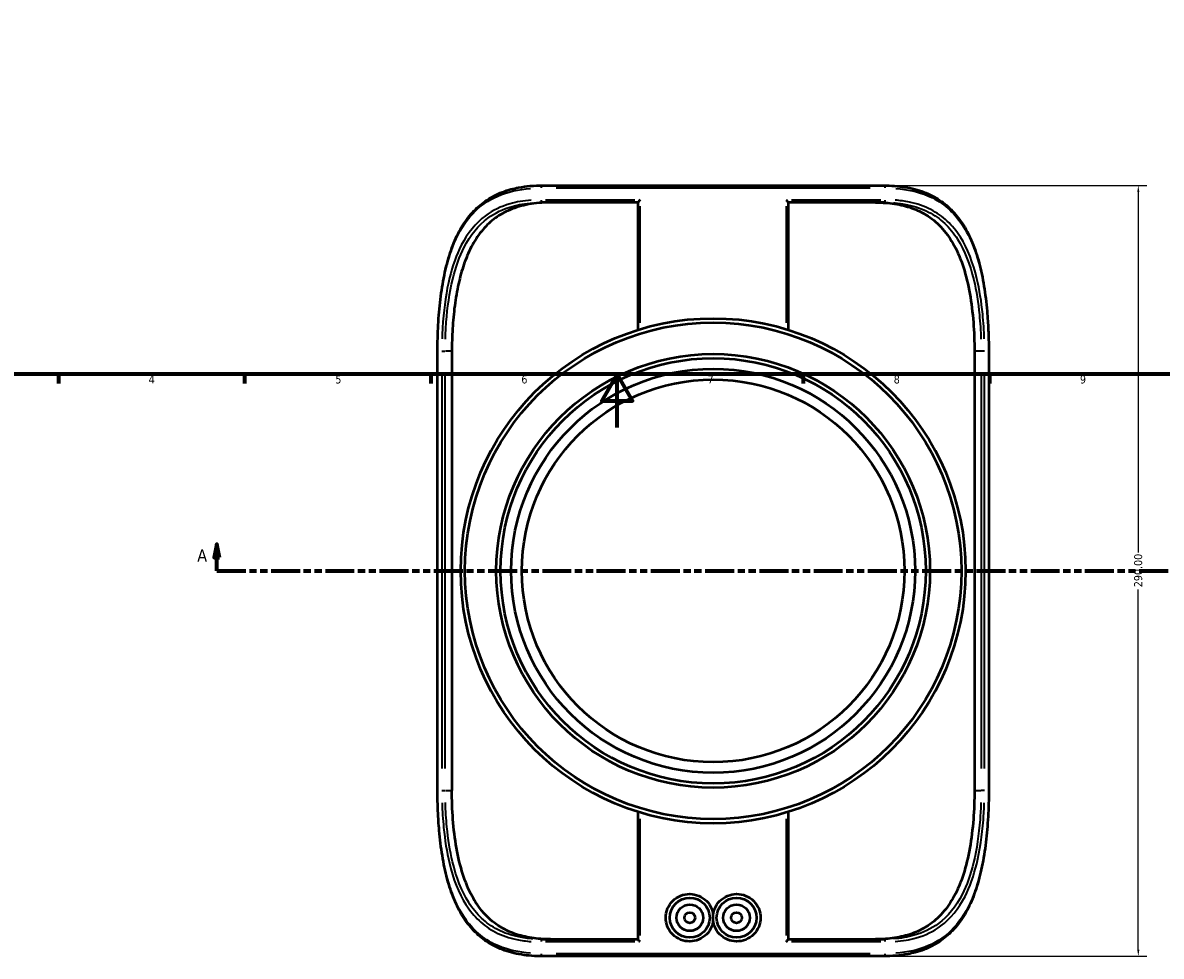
# Model space of a CAD drawing. Header units: millimetres. Extents: x -653 to 1046, y -501 to 815.
# Tile 4 of 8: x 197 to 625, y -199 to 152. Entities that reach past the tile are written whole.
import ezdxf

# ---------------------------------------------------------------- set-up
doc = ezdxf.new("R2010")
doc.units = ezdxf.units.MM
doc.linetypes.add('DOUBLE_DASH_CHAIN', pattern=[1.2403, 0.6614, -0.0827, 0.1654, -0.0827, 0.1654, -0.0827])
for name, color, linetype, lineweight in [('Border (ANSI)', 7, 'Continuous', 70), ('Dimension (ANSI)', 7, 'Continuous', 25), ('Section Line (ANSI)', 7, 'DOUBLE_DASH_CHAIN', 70), ('Visible (ANSI)', 7, 'Continuous', 50), ('Visible Narrow (ANSI)', 7, 'Continuous', 35)]:
    doc.layers.add(name, color=color, linetype=linetype, lineweight=lineweight)
doc.styles.add('Label Text (ANSI)', font='tahoma.ttf')
doc.styles.add('Note Text (ANSI)', font='tahoma.ttf')
doc.dimstyles.new('Default - mm (ANSI)', dxfattribs={"dimtxt": 3.048, "dimasz": 2.5, "dimexe": 3.175, "dimexo": 1.6002, "dimgap": 0.8, "dimtad": 0, "dimtoh": 1, "dimrnd": 1e-08, "dimzin": 4, "dimdsep": 46, "dimtxsty": 'Note Text (ANSI)', "dimcen": 0.09, "dimdle": 10, "dimclrd": 256, "dimclre": 256, "dimclrt": 256, "dimadec": 1, "dimazin": 1, "dimtfac": 1, "dimtofl": 0, "dimtmove": 0, "dimatfit": 3, "dimfxl": 1, "dimtolj": 1, "dimtzin": 4, "dimlwd": -1, "dimlwe": -1, "dimarcsym": 0})

# ---------------------------------------------------------------- blocks, each defined once
blk = doc.blocks.new('Borders Default Border')
at = {"layer": 'Border (ANSI)'}
for p, q in [((210.25, 20), (210.25, 16.55)), ((280.33, 20), (280.33, 16.55)), ((350.42, 20), (350.42, 16.55)), ((490.58, 20), (490.58, 16.55)), ((560.67, 20), (560.67, 16.55))]:
    blk.add_line(p, q, dxfattribs=at)
at = {"layer": 'Border (ANSI)', "flags": 128}
for points in [[(20, 20), (20, 574), (821, 574), (821, 20), (20, 20)], [(420.5, 0), (420.5, 20), (414.73, 10), (426.27, 10), (420.5, 20)]]:
    blk.add_lwpolyline(points, dxfattribs=at)
at = {"layer": 'Border (ANSI)', "char_height": 3.05, "attachment_point": 7, "style": 'Note Text (ANSI)'}
for s, insert in [('4', (244.23, 16.55)), ('5', (314.48, 16.49)), ('6', (384.49, 16.49)), ('7', (454.6, 16.55)), ('8', (524.63, 16.48)), ('9', (594.7, 16.49))]:
    blk.add_mtext(s, dxfattribs=dict(at, insert=insert))
blk = doc.blocks.new('*D6')
at = {"layer": 'Defpoints', "color": 0, "transparency": 16777216}
for p in [(491.64, 254.27), (421.7, 66.89)]:
    blk.add_point(p, dxfattribs=at)
at = {"layer": 'Dimension (ANSI)', "transparency": 16777216}
for p, q in [((559.22, 435.32), (492.52, 256.61)), ((562.44, 435.32), (559.22, 435.32)), ((456.58, 160.58), (456.76, 160.58)), ((456.67, 160.49), (456.67, 160.67))]:
    blk.add_line(p, q, dxfattribs=at)
blk.add_arc((456.67, 160.58), 100, 58.5368, 71.3504, dxfattribs=at)
blk.add_solid([(492.13, 256.76), (492.91, 256.46), (491.64, 254.27)], dxfattribs=at)
at = {"layer": 'Dimension (ANSI)', "transparency": 16777216, "insert": (563.24, 436.96), "char_height": 3.048, "attachment_point": 1, "style": 'Note Text (ANSI)'}
blk.add_mtext('\\A1;∅200.00', dxfattribs=at)
blk = doc.blocks.new('2dTransSection0')
at = {"layer": 'Section Line (ANSI)', "linetype": 'Continuous'}
for p, q in [((269.89, -43.96), (268.89, -48.96)), ((269.89, -48.96), (269.89, -43.96)), ((270.89, -48.96), (269.89, -43.96)), ((268.89, -48.96), (270.89, -48.96)), ((269.89, -53.96), (269.89, -48.96)), ((269.89, -53.96), (280.71, -53.96))]:
    blk.add_line(p, q, dxfattribs=at)
at = {"layer": 'Section Line (ANSI)', "linetype": 'DOUBLE_DASH_CHAIN', "ltscale": 16.463058}
blk.add_line((269.89, -53.96), (709.51, -53.96), dxfattribs=at)
at = {"layer": 'Section Line (ANSI)', "linetype": 'Continuous', "flags": 128}
blk.add_lwpolyline([(270.89, -48.96), (269.89, -43.96), (268.89, -48.96), (270.89, -48.96)], dxfattribs=at)
at = {"layer": 'Section Line (ANSI)'}
blk.add_solid([(270.89, -48.96), (269.89, -43.96), (268.89, -48.96), (270.89, -48.96)], dxfattribs=at)
at = {"layer": 'Section Line (ANSI)', "insert": (262.53, -50.46), "char_height": 4.57, "attachment_point": 7, "style": 'Label Text (ANSI)'}
blk.add_mtext('A', dxfattribs=at)
blk = doc.blocks.new('*D10')
at = {"layer": 'Defpoints', "color": 0, "transparency": 16777216}
for p in [(520.84, 91.04), (520.84, -198.96), (616.67, -198.96)]:
    blk.add_point(p, dxfattribs=at)
at = {"layer": 'Dimension (ANSI)', "transparency": 16777216}
for p, q in [((522.44, 91.04), (619.85, 91.04)), ((616.67, 88.54), (616.67, -47)), ((616.67, -196.46), (616.67, -60.92)), ((522.44, -198.96), (619.85, -198.96))]:
    blk.add_line(p, q, dxfattribs=at)
for points in [[(616.26, 88.54), (617.09, 88.54), (616.67, 91.04)], [(616.26, -196.46), (617.09, -196.46), (616.67, -198.96)]]:
    blk.add_solid(points, dxfattribs=at)
at = {"layer": 'Dimension (ANSI)', "transparency": 16777216, "insert": (615.08, -60.12), "char_height": 3.048, "attachment_point": 1, "rotation": 90, "style": 'Note Text (ANSI)'}
blk.add_mtext('\\A1;290.00', dxfattribs=at)

msp = doc.modelspace()

# ---------------------------------------------------------------- linework, layer by layer
at = {"layer": 'Visible (ANSI)'}
for p, q in [((392.503, 91.039), (520.842, 91.039)), ((428.428, 84.639), (392.503, 84.639)), ((428.428, 36.743), (428.428, 84.672)), ((484.916, 84.672), (484.916, 36.743)), ((520.842, 84.639), (484.916, 84.639)), ((352.948, -136.561), (352.948, 28.639)), ((358.343, 28.639), (358.343, -136.561)), ((555.002, 28.639), (555.002, -136.561)), ((560.397, 28.639), (560.397, -136.561)), ((428.428, -192.594), (428.428, -144.665)), ((484.916, -144.665), (484.916, -192.594)), ((392.503, -192.561), (428.428, -192.561)), ((484.916, -192.561), (520.842, -192.561)), ((520.842, -198.961), (392.503, -198.961))]:
    msp.add_line(p, q, dxfattribs=at)
for centre, radius in [((456.672, -53.961), 95), ((456.672, -53.961), 93.4), ((456.672, -53.961), 81.6), ((456.672, -53.961), 80), ((456.672, -53.961), 76), ((456.672, -53.961), 72), ((447.872, -184.461), 7.5), ((447.872, -184.461), 5), ((465.472, -184.461), 7.5), ((465.472, -184.461), 5), ((447.872, -184.461), 2), ((465.472, -184.461), 2)]:
    msp.add_circle(centre, radius, dxfattribs=at)
for points, knots in [([(352.948, 28.639), (352.948, 30.293), (352.97, 31.947), (353.059, 35.245), (353.126, 36.89), (353.307, 40.158), (353.421, 41.783), (353.698, 45.002), (353.861, 46.596), (354.241, 49.742), (354.457, 51.294), (354.946, 54.345), (355.218, 55.843), (355.824, 58.772), (356.157, 60.203), (356.887, 62.986), (357.284, 64.338), (358.142, 66.95), (358.604, 68.212), (359.594, 70.634), (360.122, 71.797), (361.245, 74.014), (361.838, 75.071), (363.091, 77.076), (363.75, 78.024), (365.131, 79.813), (365.853, 80.654), (367.361, 82.232), (368.147, 82.968), (369.787, 84.342), (370.639, 84.979), (372.417, 86.157), (373.342, 86.698), (375.272, 87.689), (376.277, 88.136), (378.377, 88.942), (379.472, 89.297), (381.522, 89.85), (382.467, 90.066), (384.873, 90.52), (386.355, 90.718), (389.383, 90.978), (390.929, 91.039), (392.503, 91.039)], [0, 0, 0, 0, 0.4935533, 0.4935533, 0.9871951, 0.9871951, 1.4810225, 1.4810225, 1.9749189, 1.9749189, 2.4684055, 2.4684055, 2.9605514, 2.9605514, 3.4500126, 3.4500126, 3.9352297, 3.9352297, 4.4145951, 4.4145951, 4.8866627, 4.8866627, 5.3504331, 5.3504331, 5.8057426, 5.8057426, 6.2535493, 6.2535493, 6.6960975, 6.6960975, 7.1369025, 7.1369025, 7.580504, 7.580504, 8.0319538, 8.0319538, 8.4963178, 8.4963178, 8.8792907, 8.8792907, 9.45375, 9.45375, 10.0282094, 10.0282094, 10.0282094, 10.0282094]), ([(520.842, 91.039), (522.215, 91.039), (523.568, 90.992), (526.225, 90.796), (527.529, 90.647), (530.082, 90.236), (531.331, 89.975), (533.721, 89.344), (534.864, 88.979), (537.039, 88.149), (538.075, 87.689), (540.048, 86.673), (540.988, 86.121), (542.783, 84.923), (543.639, 84.279), (545.275, 82.898), (546.056, 82.161), (547.548, 80.59), (548.26, 79.756), (549.619, 77.989), (550.266, 77.055), (551.497, 75.085), (552.081, 74.048), (553.185, 71.873), (553.706, 70.734), (554.684, 68.357), (555.142, 67.119), (555.995, 64.551), (556.39, 63.22), (557.12, 60.476), (557.454, 59.063), (558.064, 56.164), (558.34, 54.679), (558.835, 51.65), (559.055, 50.106), (559.442, 46.972), (559.609, 45.382), (559.861, 42.54), (559.956, 41.294), (560.158, 38.162), (560.248, 36.267), (560.367, 32.461), (560.397, 30.55), (560.397, 28.639)], [0, 0, 0, 0, 0.5014059, 0.5014059, 1.0028119, 1.0028119, 1.5042178, 1.5042178, 1.9876547, 1.9876547, 2.4523169, 2.4523169, 2.903655, 2.903655, 3.3470848, 3.3470848, 3.7878246, 3.7878246, 4.2304266, 4.2304266, 4.6783449, 4.6783449, 5.1336896, 5.1336896, 5.5973201, 5.5973201, 6.0691019, 6.0691019, 6.5481483, 6.5481483, 7.0330604, 7.0330604, 7.5222562, 7.5222562, 8.0142135, 8.0142135, 8.5076377, 8.5076377, 8.887758, 8.887758, 9.4579384, 9.4579384, 10.0281188, 10.0281188, 10.0281188, 10.0281188]), ([(395.519, 84.639), (395.076, 84.639), (394.636, 84.634), (391.442, 84.557), (388.79, 84.278), (383.841, 83.252), (381.543, 82.506), (377.611, 80.704), (375.802, 79.63), (372.421, 77.012), (370.849, 75.468), (368.02, 71.965), (366.76, 70.004), (364.568, 65.798), (363.635, 63.552), (362.086, 59.029), (361.404, 56.579), (360.249, 51.374), (359.775, 48.618), (359.035, 42.962), (358.768, 40.057), (358.422, 34.278), (358.343, 31.403), (358.343, 28.639)], [47.5352344, 47.5352344, 47.5352344, 47.5352344, 47.6858641, 47.6858641, 48.6353579, 48.6353579, 49.5848518, 49.5848518, 50.4327396, 50.4327396, 51.2806275, 51.2806275, 52.1285153, 52.1285153, 52.9764032, 52.9764032, 53.8055555, 53.8055555, 54.6347078, 54.6347078, 55.4638601, 55.4638601, 56.2930124, 56.2930124, 56.2930124, 56.2930124]), ([(429.178, 85.639), (429.177, 85.637), (429.175, 85.636), (429.072, 85.53), (428.974, 85.424), (428.797, 85.225), (428.717, 85.13), (428.578, 84.952), (428.518, 84.868), (428.449, 84.748), (428.431, 84.706), (428.428, 84.675), (428.428, 84.673), (428.428, 84.672)], [-0.00063374, -0.00063374, -0.00063374, -0.00063374, 0, 0, 0.04453197, 0.04453197, 0.08696629, 0.08696629, 0.13036629, 0.13036629, 0.16287641, 0.16287641, 0.16513288, 0.16513288, 0.16513288, 0.16513288]), ([(484.166, 85.639), (484.168, 85.637), (484.169, 85.636), (484.272, 85.53), (484.371, 85.424), (484.547, 85.225), (484.627, 85.13), (484.767, 84.952), (484.827, 84.868), (484.896, 84.748), (484.914, 84.706), (484.916, 84.675), (484.916, 84.673), (484.916, 84.672)], [-0.45060324, -0.45060324, -0.45060324, -0.45060324, -0.44982781, -0.44982781, -0.39533991, -0.39533991, -0.34341862, -0.34341862, -0.29031576, -0.29031576, -0.25053741, -0.25053741, -0.24777646, -0.24777646, -0.24777646, -0.24777646]), ([(517.826, 84.639), (518.157, 84.639), (518.489, 84.636), (521.197, 84.588), (523.543, 84.388), (528.026, 83.614), (530.165, 83.039), (534.134, 81.52), (535.963, 80.574), (539.485, 78.244), (541.37, 76.634), (544.718, 72.849), (546.184, 70.671), (548.709, 66.016), (549.881, 63.213), (551.844, 57.085), (552.636, 53.761), (553.865, 46.813), (554.303, 43.183), (554.871, 35.875), (555.002, 32.197), (555.002, 28.639)], [29.1285245, 29.1285245, 29.1285245, 29.1285245, 29.2436279, 29.2436279, 30.0704923, 30.0704923, 30.8973568, 30.8973568, 31.7242212, 31.7242212, 32.6689699, 32.6689699, 33.6137186, 33.6137186, 34.6812769, 34.6812769, 35.7488352, 35.7488352, 36.8163935, 36.8163935, 37.8839519, 37.8839519, 37.8839519, 37.8839519]), ([(392.503, -198.961), (391.129, -198.961), (389.777, -198.915), (387.12, -198.719), (385.815, -198.569), (383.262, -198.158), (382.013, -197.897), (379.624, -197.267), (378.481, -196.902), (376.305, -196.072), (375.27, -195.611), (373.296, -194.596), (372.356, -194.043), (370.562, -192.845), (369.706, -192.202), (368.07, -190.82), (367.289, -190.083), (365.796, -188.513), (365.084, -187.679), (363.725, -185.912), (363.078, -184.977), (361.847, -183.007), (361.264, -181.97), (360.159, -179.795), (359.639, -178.656), (358.66, -176.28), (358.203, -175.041), (357.349, -172.473), (356.954, -171.143), (356.224, -168.399), (355.89, -166.985), (355.28, -164.086), (355.005, -162.601), (354.509, -159.572), (354.29, -158.028), (353.903, -154.894), (353.736, -153.305), (353.484, -150.463), (353.389, -149.217), (353.186, -146.084), (353.097, -144.189), (352.977, -140.383), (352.948, -138.472), (352.948, -136.561)], [0, 0, 0, 0, 0.5014059, 0.5014059, 1.0028119, 1.0028119, 1.5042178, 1.5042178, 1.9876547, 1.9876547, 2.4523169, 2.4523169, 2.903655, 2.903655, 3.3470848, 3.3470848, 3.7878246, 3.7878246, 4.2304266, 4.2304266, 4.6783449, 4.6783449, 5.1336896, 5.1336896, 5.5973201, 5.5973201, 6.0691019, 6.0691019, 6.5481483, 6.5481483, 7.0330604, 7.0330604, 7.5222562, 7.5222562, 8.0142135, 8.0142135, 8.5076377, 8.5076377, 8.887758, 8.887758, 9.4579384, 9.4579384, 10.0281188, 10.0281188, 10.0281188, 10.0281188]), ([(395.519, -192.561), (395.187, -192.561), (394.855, -192.558), (392.147, -192.51), (389.801, -192.31), (385.318, -191.537), (383.179, -190.962), (379.211, -189.442), (377.382, -188.497), (373.859, -186.166), (371.974, -184.557), (368.627, -180.771), (367.16, -178.594), (364.635, -173.938), (363.463, -171.135), (361.501, -165.008), (360.708, -161.684), (359.48, -154.736), (359.041, -151.106), (358.473, -143.798), (358.343, -140.12), (358.343, -136.561)], [67.0124764, 67.0124764, 67.0124764, 67.0124764, 67.1275797, 67.1275797, 67.9544442, 67.9544442, 68.7813086, 68.7813086, 69.6081731, 69.6081731, 70.5529218, 70.5529218, 71.4976704, 71.4976704, 72.5652287, 72.5652287, 73.6327871, 73.6327871, 74.7003454, 74.7003454, 75.7679037, 75.7679037, 75.7679037, 75.7679037]), ([(555.002, -136.561), (555.002, -140.12), (554.871, -143.798), (554.303, -151.106), (553.865, -154.736), (552.636, -161.684), (551.844, -165.008), (549.881, -171.135), (548.709, -173.938), (546.184, -178.594), (544.718, -180.771), (541.37, -184.557), (539.485, -186.166), (535.963, -188.497), (534.134, -189.442), (530.165, -190.962), (528.026, -191.537), (523.543, -192.31), (521.197, -192.51), (518.489, -192.558), (518.157, -192.561), (517.826, -192.561)], [37.8839519, 37.8839519, 37.8839519, 37.8839519, 38.9515102, 38.9515102, 40.0190685, 40.0190685, 41.0866268, 41.0866268, 42.1541852, 42.1541852, 43.0989338, 43.0989338, 44.0436825, 44.0436825, 44.8705469, 44.8705469, 45.6974114, 45.6974114, 46.5242758, 46.5242758, 46.6393792, 46.6393792, 46.6393792, 46.6393792]), ([(560.397, -136.561), (560.397, -138.215), (560.374, -139.869), (560.285, -143.168), (560.218, -144.812), (560.037, -148.081), (559.923, -149.705), (559.646, -152.924), (559.483, -154.518), (559.104, -157.665), (558.888, -159.217), (558.399, -162.267), (558.126, -163.765), (557.52, -166.694), (557.187, -168.126), (556.457, -170.908), (556.061, -172.26), (555.202, -174.873), (554.74, -176.134), (553.75, -178.557), (553.222, -179.719), (552.1, -181.937), (551.506, -182.994), (550.253, -184.998), (549.595, -185.947), (548.214, -187.736), (547.492, -188.577), (545.983, -190.154), (545.197, -190.891), (543.558, -192.264), (542.705, -192.901), (540.927, -194.08), (540.002, -194.621), (538.073, -195.611), (537.067, -196.059), (534.968, -196.864), (533.872, -197.219), (531.822, -197.773), (530.877, -197.988), (528.471, -198.443), (526.989, -198.641), (523.962, -198.9), (522.416, -198.961), (520.842, -198.961)], [0, 0, 0, 0, 0.4935533, 0.4935533, 0.9871951, 0.9871951, 1.4810225, 1.4810225, 1.9749189, 1.9749189, 2.4684055, 2.4684055, 2.9605514, 2.9605514, 3.4500126, 3.4500126, 3.9352297, 3.9352297, 4.4145951, 4.4145951, 4.8866627, 4.8866627, 5.3504331, 5.3504331, 5.8057426, 5.8057426, 6.2535493, 6.2535493, 6.6960975, 6.6960975, 7.1369025, 7.1369025, 7.580504, 7.580504, 8.0319538, 8.0319538, 8.4963178, 8.4963178, 8.8792907, 8.8792907, 9.45375, 9.45375, 10.0282094, 10.0282094, 10.0282094, 10.0282094]), ([(456.672, -185.79), (456.566, -186.492), (456.372, -187.196), (455.643, -188.96), (454.959, -189.961), (453.38, -191.546), (452.378, -192.236), (450.183, -193.155), (448.99, -193.384), (446.742, -193.4), (445.537, -193.183), (443.318, -192.282), (442.304, -191.599), (440.699, -190.015), (440.002, -189.01), (439.074, -186.799), (438.845, -185.593), (438.845, -183.326), (439.076, -182.118), (440.007, -179.902), (440.709, -178.895), (442.316, -177.315), (443.329, -176.635), (445.544, -175.739), (446.746, -175.523), (448.989, -175.538), (450.181, -175.767), (452.374, -176.685), (453.376, -177.373), (454.956, -178.958), (455.641, -179.959), (456.372, -181.725), (456.566, -182.43), (456.672, -183.132)], [0.1304995, 0.1304995, 0.1304995, 0.1304995, 0.3349366, 0.3349366, 0.6698732, 0.6698732, 1.0062698, 1.0062698, 1.3426663, 1.3426663, 1.6826811, 1.6826811, 2.0226959, 2.0226959, 2.3623322, 2.3623322, 2.7019684, 2.7019684, 3.042514, 3.042514, 3.3830597, 3.3830597, 3.7221667, 3.7221667, 4.0612737, 4.0612737, 4.3973609, 4.3973609, 4.7334482, 4.7334482, 5.0686942, 5.0686942, 5.2734358, 5.2734358, 5.2734358, 5.2734358]), ([(456.672, -183.132), (456.778, -182.43), (456.973, -181.725), (457.704, -179.959), (458.388, -178.958), (459.968, -177.373), (460.97, -176.685), (463.164, -175.767), (464.356, -175.538), (466.599, -175.523), (467.801, -175.739), (470.015, -176.635), (471.028, -177.315), (472.636, -178.895), (473.337, -179.902), (474.269, -182.118), (474.499, -183.326), (474.499, -184.461), (474.499, -185.593), (474.27, -186.799), (473.343, -189.01), (472.645, -190.015), (471.04, -191.599), (470.026, -192.282), (467.807, -193.183), (466.602, -193.4), (464.355, -193.384), (463.162, -193.155), (460.966, -192.236), (459.964, -191.546), (458.385, -189.961), (457.702, -188.96), (456.972, -187.196), (456.778, -186.492), (456.672, -185.79)], [2.8324728, 2.8324728, 2.8324728, 2.8324728, 3.0372144, 3.0372144, 3.3724603, 3.3724603, 3.7085476, 3.7085476, 4.0446349, 4.0446349, 4.3837419, 4.3837419, 4.7228489, 4.7228489, 5.0633945, 5.0633945, 5.4039401, 5.4039401, 5.4039401, 5.7435764, 5.7435764, 6.0832126, 6.0832126, 6.4232274, 6.4232274, 6.7632422, 6.7632422, 7.0996388, 7.0996388, 7.4360354, 7.4360354, 7.7709719, 7.7709719, 7.975409, 7.975409, 7.975409, 7.975409]), ([(456.672, -185.79), (456.672, -185.708), (456.672, -185.62), (456.672, -185.396), (456.672, -185.24), (456.672, -184.972), (456.672, -184.877), (456.672, -184.676), (456.672, -184.571), (456.672, -184.351), (456.672, -184.246), (456.672, -184.046), (456.672, -183.951), (456.672, -183.683), (456.672, -183.526), (456.672, -183.302), (456.672, -183.215), (456.672, -183.132)], [33.01815792, 33.01815792, 33.01815792, 33.01815792, 33.06656072, 33.06656072, 33.13240227, 33.13240227, 33.16532305, 33.16532305, 33.19824383, 33.19824383, 33.23116461, 33.23116461, 33.26408538, 33.26408538, 33.32992694, 33.32992694, 33.37832974, 33.37832974, 33.37832974, 33.37832974]), ([(429.178, -193.561), (429.177, -193.56), (429.175, -193.558), (429.072, -193.452), (428.974, -193.347), (428.797, -193.148), (428.717, -193.053), (428.578, -192.874), (428.518, -192.791), (428.449, -192.671), (428.431, -192.628), (428.428, -192.598), (428.428, -192.596), (428.428, -192.594)], [-0.45060324, -0.45060324, -0.45060324, -0.45060324, -0.44982781, -0.44982781, -0.39533991, -0.39533991, -0.34341862, -0.34341862, -0.29031576, -0.29031576, -0.25053741, -0.25053741, -0.24777646, -0.24777646, -0.24777646, -0.24777646]), ([(484.166, -193.561), (484.168, -193.56), (484.169, -193.558), (484.272, -193.452), (484.371, -193.347), (484.547, -193.148), (484.627, -193.053), (484.767, -192.874), (484.827, -192.791), (484.896, -192.671), (484.914, -192.628), (484.916, -192.598), (484.916, -192.596), (484.916, -192.594)], [-0.00063374, -0.00063374, -0.00063374, -0.00063374, 0, 0, 0.04453197, 0.04453197, 0.08696629, 0.08696629, 0.13036629, 0.13036629, 0.16287641, 0.16287641, 0.16513288, 0.16513288, 0.16513288, 0.16513288])]:
    msp.add_open_spline(points, degree=3, knots=knots, dxfattribs=at)
at = {"layer": 'Visible Narrow (ANSI)'}
for p, q in [((515.709, 90.039), (397.636, 90.039)), ((393.601, 85.639), (427.176, 85.639)), ((429.178, 39.407), (429.178, 83.206)), ((484.166, 83.206), (484.166, 39.407)), ((485.166, 39.064), (485.166, 82.24)), ((486.168, 85.639), (519.744, 85.639)), ((352.948, 28.639), (353, 28.639)), ((354.606, 28.639), (355.756, 28.639)), ((358.217, 28.639), (355.955, 28.639)), ((557.39, 28.639), (555.127, 28.639)), ((558.738, 28.639), (557.588, 28.639)), ((560.397, 28.639), (560.345, 28.639)), ((353.005, -128.301), (353.005, 20.379)), ((354.575, 20.379), (354.575, -128.301)), ((355.829, -128.301), (355.829, 20.379)), ((557.515, 20.379), (557.515, -128.301)), ((558.769, -128.301), (558.769, 20.379)), ((560.339, 20.379), (560.339, -128.301)), ((352.948, -136.561), (353, -136.561)), ((354.606, -136.561), (355.756, -136.561)), ((355.955, -136.561), (358.217, -136.561)), ((555.127, -136.561), (557.39, -136.561)), ((558.738, -136.561), (557.588, -136.561)), ((560.397, -136.561), (560.345, -136.561)), ((429.178, -191.128), (429.178, -147.329)), ((484.166, -147.329), (484.166, -191.128)), ((485.166, -190.163), (485.166, -146.986)), ((427.176, -193.561), (393.601, -193.561)), ((519.744, -193.561), (486.168, -193.561)), ((397.636, -197.961), (515.709, -197.961))]:
    msp.add_line(p, q, dxfattribs=at)
for centre, major_axis, start_param, end_param in [((392.503, 90.039), (0, 1), 0.0785398, 1.4922565), ((520.842, 90.039), (0, 1), 4.7909288, 6.2046455), ((392.503, 85.639), (0, -1), 4.7909288, 6.2046455), ((520.842, 85.639), (0, -1), 0.0785398, 1.4922565), ((392.503, -193.561), (0, 1), 0.0785398, 1.4922565), ((520.842, -193.561), (0, 1), 4.7909288, 6.2046455), ((392.503, -197.961), (0, -1), 4.7909288, 6.2046455), ((520.842, -197.961), (0, -1), 0.0785398, 1.4922565)]:
    msp.add_ellipse(centre, major_axis=major_axis, ratio=0.5887111, start_param=start_param, end_param=end_param, dxfattribs=at)
for points, knots in [([(353.074, 33.647), (353.138, 35.945), (353.246, 38.233), (353.813, 46.508), (354.549, 52.341), (356.615, 61.896), (357.775, 65.795), (361.061, 73.631), (363.352, 77.377), (368.866, 83.28), (372.036, 85.504), (379.322, 88.668), (383.459, 89.572), (387.896, 89.897)], [0.5014105, 0.5014105, 0.5014105, 0.5014105, 1.1931047, 1.1931047, 3.0313223, 3.0313223, 4.4502254, 4.4502254, 6.1857201, 6.1857201, 7.8335954, 7.8335954, 9.5267989, 9.5267989, 9.5267989, 9.5267989]), ([(525.449, 89.895), (529.797, 89.574), (533.855, 88.704), (539.93, 86.125), (542.179, 84.79), (546.248, 81.512), (548.067, 79.57), (551.399, 74.953), (552.876, 72.233), (556.062, 64.599), (557.45, 59.307), (559.319, 48.38), (559.867, 42.804), (560.194, 35.964), (560.238, 34.807), (560.27, 33.647)], [0.5014059, 0.5014059, 0.5014059, 0.5014059, 2.1604629, 2.1604629, 3.2735558, 3.2735558, 4.3866438, 4.3866438, 5.5881737, 5.5881737, 7.4547564, 7.4547564, 9.1776934, 9.1776934, 9.5267129, 9.5267129, 9.5267129, 9.5267129]), ([(388.17, 85.506), (385.389, 85.303), (382.726, 84.861), (376.825, 83.165), (373.72, 81.676), (367.27, 76.892), (364.241, 73.134), (360.031, 64.924), (358.588, 60.784), (356.239, 51.153), (355.437, 45.554), (354.829, 37.635), (354.714, 35.473), (354.647, 33.3)], [-8.8665848, -8.8665848, -8.8665848, -8.8665848, -7.8083487, -7.8083487, -6.3740134, -6.3740134, -4.4301959, -4.4301959, -2.8887923, -2.8887923, -1.1206085, -1.1206085, -0.4666624, -0.4666624, -0.4666624, -0.4666624]), ([(355.899, 33.218), (355.965, 35.353), (356.077, 37.477), (356.671, 45.257), (357.454, 50.758), (359.751, 60.22), (361.163, 64.287), (365.288, 72.354), (368.259, 76.045), (374.596, 80.745), (377.648, 82.208), (383.455, 83.874), (386.076, 84.309), (388.814, 84.508)], [0.4666624, 0.4666624, 0.4666624, 0.4666624, 1.1206085, 1.1206085, 2.8887923, 2.8887923, 4.4301959, 4.4301959, 6.3740134, 6.3740134, 7.8083487, 7.8083487, 8.8665848, 8.8665848, 8.8665848, 8.8665848]), ([(524.529, 84.509), (526.351, 84.376), (528.12, 84.14), (532.666, 83.202), (535.329, 82.294), (539.968, 79.899), (541.987, 78.477), (545.623, 75.069), (547.24, 73.083), (551.378, 66.544), (553.357, 61.307), (555.725, 51.359), (556.414, 46.943), (557.159, 39.375), (557.351, 36.307), (557.446, 33.218)], [0.4666571, 0.4666571, 0.4666571, 0.4666571, 1.1707026, 1.1707026, 2.3414052, 2.3414052, 3.3975049, 3.3975049, 4.4536046, 4.4536046, 6.4824976, 6.4824976, 7.9201067, 7.9201067, 8.8664847, 8.8664847, 8.8664847, 8.8664847]), ([(558.698, 33.3), (558.601, 36.444), (558.404, 39.567), (557.641, 47.269), (556.935, 51.765), (554.514, 61.89), (552.492, 67.221), (548.272, 73.876), (546.624, 75.898), (542.921, 79.367), (540.866, 80.815), (536.147, 83.252), (533.44, 84.176), (528.821, 85.131), (527.024, 85.372), (525.174, 85.506)], [-8.8664847, -8.8664847, -8.8664847, -8.8664847, -7.9201067, -7.9201067, -6.4824976, -6.4824976, -4.4536046, -4.4536046, -3.3975049, -3.3975049, -2.3414052, -2.3414052, -1.1707026, -1.1707026, -0.4666571, -0.4666571, -0.4666571, -0.4666571]), ([(354.647, -141.223), (354.744, -144.367), (354.941, -147.489), (355.704, -155.192), (356.409, -159.687), (358.831, -169.813), (360.853, -175.144), (365.073, -181.799), (366.721, -183.82), (370.423, -187.29), (372.478, -188.737), (377.197, -191.175), (379.905, -192.098), (384.523, -193.053), (386.321, -193.294), (388.17, -193.429)], [-8.8664847, -8.8664847, -8.8664847, -8.8664847, -7.9201067, -7.9201067, -6.4824976, -6.4824976, -4.4536046, -4.4536046, -3.3975049, -3.3975049, -2.3414052, -2.3414052, -1.1707026, -1.1707026, -0.4666571, -0.4666571, -0.4666571, -0.4666571]), ([(388.815, -192.431), (386.994, -192.299), (385.224, -192.062), (380.678, -191.124), (378.015, -190.217), (373.376, -187.822), (371.357, -186.4), (367.721, -182.991), (366.105, -181.005), (361.967, -174.467), (359.988, -169.229), (357.62, -159.281), (356.931, -154.865), (356.186, -147.297), (355.994, -144.23), (355.899, -141.141)], [0.4666571, 0.4666571, 0.4666571, 0.4666571, 1.1707026, 1.1707026, 2.3414052, 2.3414052, 3.3975049, 3.3975049, 4.4536046, 4.4536046, 6.4824976, 6.4824976, 7.9201067, 7.9201067, 8.8664847, 8.8664847, 8.8664847, 8.8664847]), ([(557.445, -141.141), (557.38, -143.275), (557.268, -145.4), (556.674, -153.179), (555.891, -158.68), (553.594, -168.143), (552.182, -172.21), (548.056, -180.276), (545.085, -183.968), (538.748, -188.668), (535.696, -190.131), (529.889, -191.797), (527.268, -192.231), (524.53, -192.431)], [0.4666624, 0.4666624, 0.4666624, 0.4666624, 1.120609, 1.120609, 2.8887928, 2.8887928, 4.4301965, 4.4301965, 6.3740194, 6.3740194, 7.8083538, 7.8083538, 8.8665848, 8.8665848, 8.8665848, 8.8665848]), ([(525.175, -193.428), (527.956, -193.225), (530.618, -192.783), (536.52, -191.087), (539.625, -189.598), (546.075, -184.814), (549.104, -181.057), (553.313, -172.846), (554.756, -168.707), (557.105, -159.075), (557.907, -153.476), (558.515, -145.557), (558.63, -143.395), (558.698, -141.223)], [-8.8665848, -8.8665848, -8.8665848, -8.8665848, -7.8083538, -7.8083538, -6.3740194, -6.3740194, -4.4301965, -4.4301965, -2.8887928, -2.8887928, -1.120609, -1.120609, -0.4666624, -0.4666624, -0.4666624, -0.4666624]), ([(387.896, -197.818), (383.548, -197.497), (379.489, -196.627), (373.415, -194.048), (371.166, -192.712), (367.097, -189.434), (365.277, -187.493), (361.945, -182.876), (360.468, -180.155), (357.282, -172.522), (355.895, -167.23), (354.025, -156.302), (353.477, -150.727), (353.15, -143.886), (353.107, -142.729), (353.074, -141.57)], [0.5014059, 0.5014059, 0.5014059, 0.5014059, 2.1604629, 2.1604629, 3.2735558, 3.2735558, 4.3866438, 4.3866438, 5.5881737, 5.5881737, 7.4547564, 7.4547564, 9.1776934, 9.1776934, 9.5267129, 9.5267129, 9.5267129, 9.5267129]), ([(560.27, -141.57), (560.206, -143.868), (560.098, -146.155), (559.532, -154.43), (558.795, -160.264), (556.729, -169.818), (555.57, -173.718), (552.284, -181.554), (549.992, -185.299), (544.479, -191.202), (541.308, -193.427), (534.022, -196.59), (529.885, -197.494), (525.448, -197.819)], [0.5014105, 0.5014105, 0.5014105, 0.5014105, 1.1931047, 1.1931047, 3.0313223, 3.0313223, 4.4502254, 4.4502254, 6.1857201, 6.1857201, 7.8335954, 7.8335954, 9.5267989, 9.5267989, 9.5267989, 9.5267989])]:
    msp.add_open_spline(points, degree=3, knots=knots, dxfattribs=at)

# ---------------------------------------------------------------- block references
msp.add_blockref('Borders Default Border', (0, 0))
at = {"layer": 'Section Line (ANSI)'}
msp.add_blockref('2dTransSection0', (0, 0), dxfattribs=at)

# ---------------------------------------------------------------- dimensions: what is measured, and where the dimension line sits
at = {"layer": 'Dimension (ANSI)'}
dim = msp.add_diameter_dim_2p(p1=(421.702, 66.893), p2=(491.642, 254.267), dimstyle='Default - mm (ANSI)', override={"dimtih": 1, "dimdec": 2, "dimlfac": 0.999993, "dimtp": 0, "dimtm": 0, "dimtdec": 2}, dxfattribs=at)
dim.commit()
dim.dimension.update_dxf_attribs({"geometry": '*D6', "text_midpoint": (571.083, 435.32), "dimtype": 163})
dim = msp.add_linear_dim(base=(616.672, -198.961), p1=(520.842, 91.039), p2=(520.842, -198.961), angle=90, dimstyle='Default - mm (ANSI)', override={"dimtoh": 0, "dimdec": 2, "dimtp": 0, "dimtm": 0, "dimtdec": 2, "dimatfit": 1}, dxfattribs=at)
dim.commit()
dim.dimension.update_dxf_attribs({"geometry": '*D10', "text_midpoint": (616.672, -53.961), "dimtype": 160})

doc.saveas('drawing.dxf')
